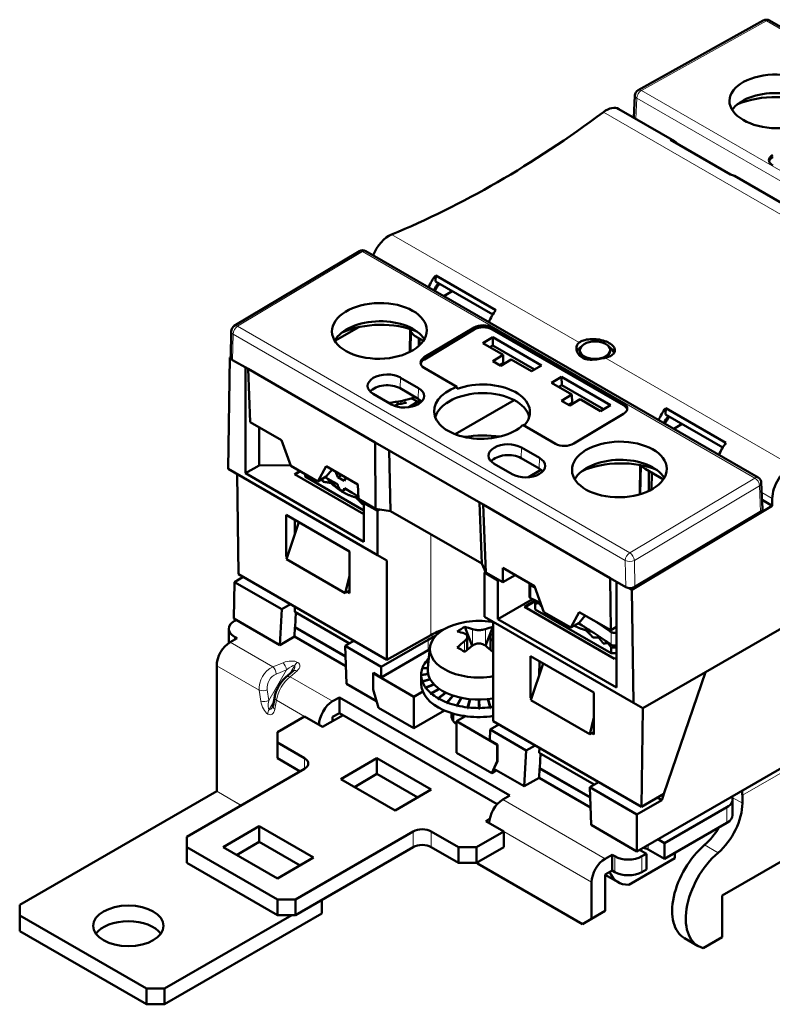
# Model space of a CAD drawing. Header units: millimetres. Extents: x 0 to 420, y 0 to 297.
# Tile 11 of 14: x 270 to 328, y 103 to 179. Entities that reach past the tile are written whole.
import ezdxf

# ---------------------------------------------------------------- set-up
doc = ezdxf.new("R2010")
doc.units = ezdxf.units.MM
doc.layers.add('Arêtes tangentes visibles(celduc)', color=7, linetype='Continuous', lineweight=18)
doc.layers.add('Arêtes visibles(celduc)', color=7, linetype='Continuous', lineweight=50)

msp = doc.modelspace()

# ---------------------------------------------------------------- linework, layer by layer
at = {"layer": 'Arêtes tangentes visibles(celduc)'}
for p, q in [((318.278, 173.887), (328.044, 179.328)), ((328.044, 179.328), (358.67, 161.646)), ((348.905, 156.205), (318.278, 173.887)), ((317.846, 171.676), (317.919, 173.285)), ((317.919, 173.285), (348.545, 155.603)), ((315.319, 172.202), (346.636, 154.121)), ((313.412, 154.204), (298.778, 162.653)), ((286.744, 155.484), (296.509, 161.318)), ((296.509, 161.318), (327.136, 143.636)), ((317.37, 137.801), (286.744, 155.484)), ((305.217, 155.384), (305.22, 155.223)), ((306.631, 155.399), (306.634, 155.237)), ((286.365, 152.844), (286.396, 154.875)), ((286.396, 154.875), (317.023, 137.192)), ((301.329, 153.061), (301.331, 152.899)), ((330.095, 144.572), (315.461, 153.021)), ((299.463, 151.469), (299.439, 150.638)), ((300.878, 150.653), (300.853, 149.821)), ((298.718, 149.53), (298.729, 149.402)), ((316.884, 149.479), (316.887, 149.317)), ((308.904, 146.019), (308.88, 145.187)), ((310.319, 145.202), (310.294, 144.371)), ((327.136, 143.636), (317.37, 137.801)), ((317.73, 137.2), (327.495, 143.035)), ((327.495, 143.035), (327.588, 141.005)), ((327.675, 142.51), (328.498, 142.035)), ((301.843, 139.245), (301.843, 131.371)), ((317.023, 137.192), (317.054, 135.126)), ((317.761, 135.133), (317.73, 137.2)), ((309.634, 134.249), (309.634, 135.24)), ((305.083, 131.841), (305.083, 130.553)), ((306.096, 130.553), (306.096, 131.841)), ((315.927, 130.616), (315.927, 131.606)), ((348.234, 131.619), (326.16, 118.874)), ((286.179, 130.82), (289.499, 128.903)), ((286.498, 131.003), (286.498, 131.248)), ((301.63, 130.187), (301.623, 131.007)), ((304.475, 130.904), (304.475, 130.071)), ((306.704, 130.071), (306.704, 130.904)), ((290.298, 129.218), (289.499, 128.903)), ((291.442, 129.245), (291.442, 129.245)), ((288.438, 127.066), (285.119, 128.982)), ((290.575, 128.65), (289.196, 126.26)), ((289.775, 128.335), (290.575, 128.65)), ((291.192, 128.981), (290.829, 128.351)), ((291.192, 128.981), (290.829, 128.351)), ((290.851, 128.123), (291.396, 128.584)), ((291.192, 128.981), (291.192, 128.981)), ((290.851, 128.123), (294.17, 126.206)), ((288.438, 127.066), (288.565, 126.216)), ((289.196, 126.26), (289.068, 127.11)), ((289.581, 126.19), (289.217, 125.56)), ((289.581, 126.19), (289.217, 125.56)), ((289.662, 125.582), (289.79, 126.285)), ((291.978, 125.022), (289.79, 126.285)), ((289.217, 125.56), (289.217, 125.56)), ((289.114, 125.212), (289.114, 125.212)), ((291.978, 121.756), (291.978, 120.94)), ((287.027, 118.082), (285.118, 119.184)), ((285.119, 119.185), (287.029, 118.083)), ((307.463, 118.531), (315.454, 113.918)), ((326.16, 118.251), (325.372, 118.706)), ((324.958, 117.936), (324.958, 116.711)), ((300.463, 116.041), (300.463, 114.816)), ((301.877, 116.041), (301.877, 114.816)), ((314.393, 112.081), (307.534, 116.041)), ((318.812, 115), (318.812, 114.632)), ((324.265, 114.379), (323.204, 114.992)), ((316.196, 114.102), (316.196, 112.877)), ((318.317, 112.877), (318.317, 114.102))]:
    msp.add_line(p, q, dxfattribs=at)
for centre, major_axis, ratio, start_param, end_param in [((328.037, 178.916), (-0.243, 0.437), 0.587338, 5.506667, 6.283185), ((328.037, 178.916), (0.25, 0.433), 0.57735, 0, 0.767945), ((318.272, 173.475), (0.25, 0.433), 0.57735, 0.767945, 2.321288), ((318.272, 173.475), (-0.243, 0.437), 0.587338, 5.506667, 6.283185), ((318.272, 173.475), (-0.499, 0.022), 0.566839, 0, 0.810809), ((296.515, 160.914), (-0.256, 0.429), 0.567186, 5.489211, 6.283185), ((296.515, 160.914), (0.25, 0.433), 0.57735, 0, 0.802851), ((286.75, 155.079), (0.25, 0.433), 0.57735, 0.802851, 2.356194), ((286.75, 155.079), (-0.256, 0.429), 0.567186, 5.489211, 6.283185), ((286.75, 155.079), (-0.5, 0.008), 0.587337, 0, 0.794277), ((298.179, 148.735), (1.929, 0), 0.57735, 0.709134, 0.916124), ((298.179, 148.803), (-2.132, 0), 0.57735, 3.746927, 3.936424), ((298.179, 148.349), (3.327, 0), 0.57735, 0.679863, 0.887281), ((327.142, 143.232), (0.25, 0.433), 0.57735, 0, 0.802851), ((327.142, 143.232), (0.256, -0.429), 0.567186, 0.794276, 2.347619), ((327.142, 143.232), (0.499, 0.023), 0.586982, 5.471159, 6.283185), ((317.376, 137.397), (-0.25, -0.433), 0.57735, 3.944444, 5.497787), ((317.376, 137.397), (-0.256, 0.429), 0.567186, 3.935868, 5.489211), ((317.376, 137.397), (0.5, 0.007), 0.567188, 3.918416, 5.488908), ((290.639, 128.781), (-0.974, -0.261), 0.517638, 3.619251, 4.928248), ((290.298, 128.81), (-0.183, 0.465), 0.459781, 4.188663, 5.57541), ((291.442, 128.837), (0.25, 0.433), 0.57735, 0.785398, 1.570796), ((291.442, 128.837), (0.25, 0.433), 0.57735, 0.785398, 1.570796), ((290.639, 128.781), (-0.974, -0.261), 0.517638, 2.310254, 3.619251), ((289.633, 127.601), (-0.75, -1.299), 0.723208, 3.926991, 5.497787), ((289.499, 128.495), (0.183, -0.465), 0.459781, 1.047071, 2.433817), ((290.639, 128.373), (0.567, 0.598), 0.29293, 0.070065, 1.379062), ((291.396, 128.176), (-0.323, 0.381), 0.674736, 5.384908, 6.283185), ((290.639, 128.373), (0.567, 0.598), 0.29293, 5.397934, 6.353251), ((289.909, 127.441), (0.5, 0.866), 0.79613, 0.785398, 2.356194), ((290.717, 126.975), (0.75, 1.299), 0.431492, 0.785398, 2.356194), ((290.851, 127.714), (-0.323, 0.381), 0.674736, 5.384908, 6.283185), ((288.791, 127.27), (0.494, 0.074), 0.459781, 3.849368, 5.236115), ((288.919, 126.42), (0.494, 0.074), 0.459781, 3.849368, 5.236115), ((289.114, 126.139), (0.261, -0.974), 0.517638, 4.49653, 5.805527), ((289.467, 126.343), (-0.234, -0.79), 0.29293, 4.904123, 6.21312), ((290.143, 126.49), (-0.492, 0.089), 0.674736, 0, 0.898277), ((289.114, 126.139), (0.261, -0.974), 0.517638, 5.805527, 7.114524), ((289.467, 125.416), (0.25, 0.433), 0.57735, 1.570796, 2.356194), ((289.467, 125.416), (0.25, 0.433), 0.57735, 1.570796, 2.356194), ((289.467, 126.343), (-0.234, -0.79), 0.29293, 6.21312, 7.168437), ((290.016, 125.787), (-0.492, 0.089), 0.674736, 0, 0.898277)]:
    msp.add_ellipse(centre, major_axis=major_axis, ratio=ratio, start_param=start_param, end_param=end_param, dxfattribs=at)
at = {"layer": 'Arêtes visibles(celduc)'}
for p, q in [((318.029, 173.912), (327.794, 179.353)), ((328.287, 179.349), (358.914, 161.667)), ((317.694, 171.763), (317.772, 173.498)), ((316.518, 172.442), (320.853, 169.94)), ((325.235, 167.32), (320.544, 170.029)), ((325.555, 167.225), (338.813, 159.57)), ((286.493, 155.508), (296.259, 161.343)), ((327.392, 143.665), (296.765, 161.347)), ((302.211, 158.967), (302.218, 159.449)), ((302.218, 159.449), (306.91, 156.74)), ((302.211, 158.967), (306.667, 156.394)), ((303.5, 158.222), (302.85, 157.834)), ((294.346, 154.342), (296.207, 155.416)), ((301.329, 153.061), (305.217, 155.384)), ((306.631, 155.399), (316.884, 149.479)), ((286.219, 153.053), (286.25, 155.087)), ((300.228, 155.205), (300.202, 153.479)), ((300.243, 153.5), (300.268, 155.118)), ((301.256, 154.344), (300.613, 154.715)), ((300.896, 153.94), (300.896, 154.552)), ((300.945, 153.985), (300.953, 154.519)), ((305.22, 155.223), (301.331, 152.899)), ((306.669, 154.635), (305.892, 154.17)), ((316.887, 149.317), (306.634, 155.237)), ((306.669, 154.635), (306.679, 153.987)), ((310.488, 152.43), (306.669, 154.635)), ((305.892, 154.17), (307.483, 153.252)), ((306.679, 153.987), (306.448, 153.849)), ((306.679, 153.987), (309.941, 152.104)), ((286.02, 144.349), (286.153, 153.033)), ((286.153, 153.033), (286.219, 153.073)), ((286.153, 153.033), (286.23, 152.989)), ((307.483, 153.252), (306.67, 152.766)), ((307.483, 153.252), (307.492, 152.604)), ((313.479, 153.524), (313.478, 153.606)), ((315.829, 153.545), (315.828, 153.626)), ((286.365, 152.844), (287.567, 152.15)), ((287.36, 152.269), (287.36, 144.002)), ((303.877, 150.759), (301.329, 152.23)), ((306.67, 152.766), (307.306, 152.398)), ((307.492, 152.604), (307.226, 152.445)), ((307.306, 152.398), (308.119, 152.884)), ((308.119, 152.884), (309.71, 151.966)), ((309.71, 151.966), (310.488, 152.43)), ((287.567, 152.15), (287.725, 148.005)), ((287.567, 152.15), (297.5, 146.415)), ((299.463, 151.469), (300.878, 150.653)), ((312.043, 151.532), (311.266, 151.067)), ((312.043, 151.532), (312.053, 150.885)), ((315.862, 149.328), (312.043, 151.532)), ((303.887, 150.593), (303.877, 150.759)), ((311.266, 151.067), (312.857, 150.149)), ((312.053, 150.885), (311.822, 150.746)), ((312.053, 150.885), (315.315, 149.001)), ((298.757, 149.386), (297.342, 150.202)), ((300.853, 149.821), (299.439, 150.638)), ((312.857, 150.149), (312.044, 149.663)), ((312.857, 150.149), (312.866, 149.502)), ((301.015, 149.71), (300.126, 149.16)), ((303.519, 149.755), (303.061, 149.49)), ((303.738, 147.054), (308.349, 149.716)), ((312.044, 149.663), (312.68, 149.296)), ((312.866, 149.502), (312.6, 149.342)), ((312.68, 149.296), (313.493, 149.781)), ((313.493, 149.781), (315.084, 148.863)), ((315.084, 148.863), (315.862, 149.328)), ((316.885, 148.648), (312.996, 146.325)), ((320.172, 148.597), (320.179, 149.079)), ((320.172, 148.597), (324.627, 146.025)), ((320.179, 149.079), (324.87, 146.371)), ((287.725, 148.005), (290.183, 146.586)), ((288.44, 147.593), (288.44, 144.625)), ((311.582, 146.311), (309.034, 147.782)), ((321.461, 147.853), (320.811, 147.464)), ((290.183, 146.586), (290.909, 144.577)), ((297.53, 141.231), (297.5, 146.415)), ((297.5, 146.415), (305.919, 141.555)), ((353.82, 146.112), (323.273, 128.475)), ((298.575, 145.795), (298.702, 141.059)), ((308.904, 146.019), (310.319, 145.202)), ((287.36, 144.002), (288.44, 144.625)), ((288.44, 144.625), (290.887, 144.637)), ((290.909, 144.577), (293.016, 143.361)), ((293.016, 143.361), (293.669, 144.573)), ((293.669, 144.573), (296.151, 143.14)), ((308.198, 143.935), (306.783, 144.751)), ((310.294, 144.371), (308.88, 145.187)), ((318.186, 144.643), (318.151, 142.355)), ((318.192, 142.367), (318.227, 144.635)), ((297.675, 137.62), (286.02, 144.349)), ((286.715, 143.948), (286.832, 136.123)), ((287.36, 144.002), (296.618, 138.657)), ((291.182, 143.947), (291.584, 144.187)), ((296.618, 140.809), (291.182, 143.947)), ((291.229, 143.92), (291.638, 144.156)), ((292.029, 143.871), (292.029, 143.93)), ((292.033, 143.745), (292.033, 143.928)), ((292.033, 143.745), (296.618, 141.098)), ((293.662, 143.747), (293.016, 143.361)), ((294.133, 144.305), (293.662, 143.747)), ((294.578, 143.698), (294.402, 144.15)), ((294.578, 143.698), (294.892, 143.867)), ((310.422, 144.286), (309.473, 143.699)), ((318.574, 144.346), (319.994, 143.526)), ((318.856, 142.62), (318.856, 144.183)), ((319.074, 142.731), (319.093, 144.046)), ((293.934, 143.505), (294.555, 143.147)), ((295.063, 143.418), (294.578, 143.698)), ((295.238, 143.667), (295.063, 143.418)), ((296.151, 143.14), (296.194, 142.003)), ((327.734, 141.222), (327.641, 143.254)), ((295.008, 142.669), (295.195, 142.777)), ((295.085, 142.84), (295.706, 142.482)), ((296.194, 142.003), (297.53, 141.231)), ((296.618, 141.684), (296.68, 141.722)), ((296.618, 141.684), (297.675, 141.073)), ((296.618, 138.657), (296.618, 141.684)), ((305.65, 141.71), (305.816, 136.951)), ((305.919, 141.555), (315.852, 135.82)), ((305.919, 141.555), (306.13, 136.266)), ((328.498, 141.461), (317.542, 134.911)), ((327.702, 141.921), (328.498, 141.461)), ((328.498, 142.035), (328.498, 141.461)), ((290.537, 137.5), (290.537, 140.757)), ((290.537, 140.757), (295.479, 137.904)), ((298.702, 141.059), (297.53, 141.231)), ((297.864, 141.182), (297.675, 141.073)), ((297.675, 141.073), (297.675, 137.62)), ((305.816, 136.951), (298.702, 141.059)), ((317.761, 135.133), (327.588, 141.005)), ((290.563, 137.311), (291.523, 140.188)), ((291.23, 140.357), (291.213, 139.258)), ((295.479, 137.904), (295.479, 134.647)), ((298.395, 137.205), (297.675, 137.62)), ((358.941, 138.168), (317.928, 114.49)), ((290.537, 137.5), (290.648, 137.563)), ((290.612, 137.457), (290.537, 137.5)), ((290.563, 137.311), (295.16, 134.657)), ((298.395, 137.205), (298.395, 129.448)), ((306.13, 136.266), (305.816, 136.951)), ((286.832, 136.123), (298.395, 129.448)), ((306.019, 136.256), (306.109, 136.311)), ((306.019, 136.256), (307.077, 135.646)), ((306.019, 132.803), (306.019, 136.256)), ((306.13, 136.266), (307.465, 135.495)), ((307.465, 135.495), (307.457, 136.613)), ((307.457, 136.613), (309.939, 135.18)), ((308.413, 136.061), (307.465, 135.495)), ((286.462, 132.657), (286.505, 135.514)), ((286.505, 135.514), (287.196, 135.913)), ((290.195, 133.384), (286.505, 135.514)), ((295.16, 134.657), (295.479, 135.961)), ((307.141, 135.683), (307.077, 135.646)), ((307.077, 135.646), (307.077, 132.619)), ((309.546, 134.362), (309.546, 135.352)), ((315.852, 135.82), (315.883, 131.748)), ((315.852, 135.82), (317.054, 135.126)), ((316.334, 127.274), (316.334, 135.541)), ((295.16, 134.657), (295.306, 134.742)), ((295.479, 134.85), (295.306, 134.746)), ((295.479, 134.647), (295.306, 134.746)), ((295.306, 134.746), (295.306, 134.742)), ((309.939, 135.18), (310.666, 133.17)), ((317.302, 135.049), (317.542, 134.911)), ((317.542, 134.911), (317.674, 126.074)), ((290.195, 133.384), (290.886, 133.783)), ((307.077, 132.619), (309.782, 134.181)), ((309.142, 133.578), (309.99, 134.084)), ((309.19, 133.55), (309.99, 134.013)), ((309.989, 133.502), (309.989, 133.951)), ((309.993, 133.376), (309.993, 133.825)), ((290.044, 130.589), (290.195, 133.384)), ((291.211, 133.197), (291.229, 133.585)), ((295.493, 130.725), (291.211, 133.197)), ((291.298, 133.147), (291.245, 132.002)), ((316.175, 129.518), (309.142, 133.578)), ((309.993, 133.376), (315.922, 129.953)), ((310.666, 133.17), (312.772, 131.954)), ((312.772, 131.954), (313.425, 133.167)), ((313.425, 133.167), (315.883, 131.748)), ((290.044, 130.589), (286.462, 132.657)), ((286.498, 132.473), (286.639, 132.555)), ((317.674, 126.074), (306.019, 132.803)), ((306.714, 132.401), (306.714, 124.645)), ((307.077, 132.619), (316.334, 127.274)), ((313.419, 132.34), (312.772, 131.954)), ((313.347, 132.297), (313.666, 132.113)), ((313.89, 132.899), (313.419, 132.34)), ((286.058, 130.742), (286.058, 131.861)), ((291.199, 131.256), (291.228, 131.992)), ((291.245, 132.002), (291.228, 131.992)), ((295.177, 129.712), (291.228, 131.992)), ((291.245, 132.002), (295.176, 129.732)), ((304.504, 132.009), (305.072, 130.545)), ((306.107, 130.545), (306.675, 132.009)), ((315.883, 131.748), (316.334, 132.017)), ((286.71, 131.126), (286.179, 130.82)), ((286.498, 131.248), (286.71, 131.126)), ((291.199, 131.256), (290.044, 130.589)), ((295.205, 128.943), (291.199, 131.256)), ((295.838, 130.924), (295.147, 130.525)), ((297.968, 128.896), (301.623, 131.007)), ((298.395, 129.448), (301.843, 131.371)), ((304.684, 131.241), (304.684, 130.219)), ((306.494, 131.241), (306.494, 130.219)), ((295.147, 130.525), (295.255, 127.58)), ((297.968, 128.896), (295.147, 130.525)), ((301.63, 130.187), (297.968, 128.073)), ((301.772, 130.408), (301.597, 128.782)), ((315.922, 130.402), (315.922, 129.953)), ((301.646, 129.233), (301.417, 129.252)), ((301.432, 129.273), (301.648, 129.254)), ((301.432, 129.25), (301.432, 129.273)), ((309.629, 126.477), (309.629, 129.734)), ((309.629, 129.734), (314.571, 126.881)), ((309.655, 126.288), (310.615, 129.165)), ((310.322, 129.334), (310.305, 128.235)), ((316.334, 129.613), (316.175, 129.518)), ((285.119, 128.982), (285.119, 119.185)), ((291.072, 128.558), (290.527, 128.096)), ((297.367, 128.42), (297.33, 128.399)), ((297.33, 128.399), (300.512, 126.561)), ((297.33, 128.399), (297.33, 127.117)), ((297.968, 128.073), (297.367, 128.42)), ((297.968, 128.073), (297.968, 128.896)), ((301.597, 128.778), (301.168, 128.763)), ((301.176, 128.785), (301.599, 128.798)), ((301.176, 128.763), (301.176, 128.785)), ((323.273, 128.475), (318.394, 125.658)), ((320.023, 118.978), (323.273, 128.475)), ((301.089, 128.278), (301.62, 128.354)), ((301.089, 128.223), (301.089, 128.278)), ((301.09, 128.223), (301.089, 128.223)), ((301.089, 128.223), (301.089, 127.574)), ((301.624, 128.334), (301.09, 128.256)), ((301.09, 128.256), (301.09, 128.201)), ((301.176, 127.771), (301.783, 127.929)), ((301.176, 127.716), (301.176, 127.771)), ((301.184, 127.719), (301.176, 127.716)), ((301.793, 127.911), (301.184, 127.749)), ((301.184, 127.749), (301.184, 127.694)), ((297.601, 126.226), (295.255, 127.58)), ((297.76, 125.701), (297.33, 127.117)), ((300.512, 126.561), (301.214, 126.967)), ((301.432, 127.284), (302.074, 127.536)), ((301.432, 127.229), (301.432, 127.284)), ((301.447, 127.236), (301.432, 127.229)), ((302.09, 127.52), (301.447, 127.263)), ((301.447, 127.263), (301.447, 127.208)), ((301.848, 126.835), (302.479, 127.186)), ((301.848, 126.78), (301.848, 126.835)), ((302.5, 127.172), (301.87, 126.816)), ((302.086, 127.524), (301.98, 127.476)), ((302.49, 127.179), (302.275, 127.045)), ((302.407, 126.441), (302.981, 126.888)), ((303.006, 126.876), (302.435, 126.425)), ((302.99, 126.883), (302.676, 126.616)), ((314.571, 126.881), (314.571, 123.624)), ((289.651, 126.579), (289.524, 125.876)), ((294.17, 126.206), (294.7, 126.513)), ((294.7, 126.513), (307.994, 118.837)), ((294.7, 126.513), (294.7, 125.288)), ((300.512, 124.112), (300.512, 126.561)), ((301.87, 126.793), (301.848, 126.78)), ((301.87, 126.816), (301.87, 126.761)), ((302.407, 126.386), (302.407, 126.441)), ((302.435, 126.41), (302.407, 126.386)), ((302.435, 126.425), (302.435, 126.37)), ((303.089, 126.118), (303.563, 126.648)), ((303.089, 126.063), (303.089, 126.118)), ((303.122, 126.103), (303.089, 126.063)), ((303.59, 126.639), (303.122, 126.106)), ((303.122, 126.106), (303.122, 126.051)), ((303.569, 126.646), (303.158, 126.147)), ((303.867, 125.878), (304.204, 126.472)), ((304.208, 126.471), (303.867, 125.823)), ((304.234, 126.466), (303.904, 125.869)), ((304.888, 126.365), (304.711, 125.675)), ((304.711, 125.73), (304.886, 126.365)), ((304.917, 126.362), (304.75, 125.726)), ((305.589, 125.68), (305.589, 126.329)), ((305.621, 126.329), (305.629, 125.625)), ((305.621, 126.329), (305.629, 125.68)), ((306.467, 125.73), (306.292, 126.365)), ((306.321, 126.368), (306.506, 125.68)), ((306.323, 126.369), (306.506, 125.735)), ((309.629, 126.477), (309.74, 126.541)), ((309.704, 126.434), (309.629, 126.477)), ((314.251, 123.634), (309.655, 126.288)), ((318.394, 125.658), (317.674, 126.074)), ((300.512, 124.112), (297.76, 125.701)), ((302.9, 125.491), (300.512, 124.112)), ((303.867, 125.823), (303.867, 125.878)), ((303.904, 125.869), (303.904, 125.814)), ((304.711, 125.675), (304.711, 125.73)), ((304.75, 125.726), (304.75, 125.671)), ((305.589, 125.625), (305.589, 125.68)), ((305.629, 125.68), (305.629, 125.625)), ((306.467, 125.675), (306.467, 125.73)), ((306.506, 125.735), (306.506, 125.68)), ((318.394, 125.658), (318.276, 117.969)), ((349.819, 125.624), (324.575, 111.049)), ((289.856, 123.798), (291.978, 125.022)), ((291.978, 125.022), (293.392, 124.206)), ((293.392, 124.206), (294.983, 125.124)), ((294.7, 125.288), (294.17, 124.982)), ((294.17, 124.655), (294.17, 124.981)), ((307.027, 118.171), (294.7, 125.288)), ((303.589, 125.247), (303.589, 124.669)), ((304.537, 125.048), (303.836, 124.643)), ((303.836, 124.643), (307.018, 122.806)), ((303.836, 122.193), (303.836, 124.643)), ((306.714, 124.645), (318.276, 117.969)), ((314.251, 123.634), (314.571, 124.938)), ((289.856, 122.981), (289.856, 123.798)), ((306.466, 123.99), (306.453, 123.174)), ((307.157, 124.389), (306.466, 123.99)), ((309.287, 122.361), (306.466, 123.99)), ((314.571, 123.827), (314.398, 123.724)), ((307.054, 122.827), (306.453, 123.174)), ((314.398, 123.719), (314.251, 123.634)), ((314.398, 123.724), (314.398, 123.719)), ((314.571, 123.624), (314.398, 123.724)), ((291.978, 121.756), (289.856, 122.981)), ((289.856, 122.981), (289.856, 121.756)), ((307.018, 122.806), (307.054, 122.827)), ((307.018, 122.806), (307.018, 121.524)), ((307.045, 121.539), (307.054, 122.827)), ((309.136, 119.566), (309.287, 122.361)), ((309.287, 122.361), (309.978, 122.76)), ((310.303, 122.174), (310.321, 122.562)), ((289.856, 121.756), (291.624, 120.736)), ((294.806, 120.123), (297.634, 121.756)), ((297.634, 121.756), (301.877, 119.307)), ((297.634, 121.756), (297.634, 120.532)), ((306.589, 120.604), (303.836, 122.193)), ((307.018, 121.524), (306.589, 120.604)), ((306.76, 120.938), (307.045, 121.539)), ((307.018, 121.524), (307.045, 121.539)), ((314.585, 119.702), (310.303, 122.174)), ((310.39, 122.124), (310.337, 120.979)), ((282.785, 115.633), (291.978, 120.94)), ((306.589, 120.604), (306.963, 120.82)), ((309.136, 119.566), (306.76, 120.938)), ((310.32, 120.969), (310.291, 120.233)), ((310.337, 120.979), (310.32, 120.969)), ((314.269, 118.69), (310.32, 120.969)), ((310.337, 120.979), (314.268, 118.71)), ((299.049, 117.674), (294.806, 120.123)), ((297.634, 120.532), (295.867, 119.511)), ((300.816, 118.695), (297.634, 120.532)), ((310.291, 120.233), (309.136, 119.566)), ((314.297, 117.921), (310.291, 120.233)), ((269.739, 110.305), (285.118, 119.184)), ((299.049, 117.674), (301.877, 119.307)), ((314.93, 119.901), (314.239, 119.502)), ((314.239, 119.502), (314.347, 116.557)), ((317.928, 117.372), (314.239, 119.502)), ((320.153, 119.358), (319.877, 118.498)), ((307.994, 118.837), (307.463, 118.531)), ((319.877, 118.498), (317.928, 117.372)), ((318.276, 117.969), (320.023, 118.978)), ((319.877, 118.498), (319.534, 118.696)), ((325.397, 118.548), (325.397, 117.323)), ((326.16, 118.874), (326.16, 118.251)), ((324.958, 117.936), (320.085, 115.122)), ((306.12, 116.857), (306.441, 117.043)), ((307.534, 116.041), (306.12, 116.857)), ((317.928, 114.49), (317.928, 117.372)), ((285.614, 114.816), (288.442, 116.449)), ((288.442, 116.449), (292.685, 114)), ((288.442, 116.449), (288.442, 115.224)), ((317.928, 114.49), (314.347, 116.557)), ((320.085, 113.898), (324.958, 116.711)), ((282.785, 114.816), (282.785, 115.633)), ((291.27, 110.734), (300.463, 116.041)), ((301.877, 116.041), (303.998, 114.816)), ((305.413, 114.816), (307.534, 116.041)), ((307.534, 116.041), (307.534, 114.816)), ((319.555, 115.429), (320.085, 115.122)), ((282.785, 114.816), (289.856, 110.734)), ((282.785, 114.816), (282.785, 113.591)), ((289.856, 112.367), (285.614, 114.816)), ((288.442, 115.224), (286.674, 114.204)), ((291.624, 113.387), (288.442, 115.224)), ((300.463, 114.816), (291.27, 109.509)), ((303.998, 113.591), (301.877, 114.816)), ((303.998, 114.816), (305.413, 114.816)), ((303.998, 114.816), (303.998, 113.591)), ((307.534, 114.816), (305.413, 113.591)), ((305.413, 114.816), (305.413, 113.591)), ((318.671, 114.306), (318.141, 114.612)), ((320.085, 113.898), (318.812, 114.632)), ((320.085, 115.122), (320.085, 113.898)), ((289.856, 112.367), (292.685, 114)), ((315.454, 113.918), (315.984, 114.224)), ((315.984, 114.224), (316.196, 114.102)), ((315.984, 114.224), (315.984, 112.999)), ((320.898, 113.959), (317.3, 111.881)), ((318.671, 114.306), (318.317, 114.102)), ((318.671, 113.081), (318.671, 114.306)), ((320.898, 114.367), (320.898, 113.959)), ((289.856, 109.509), (282.785, 113.591)), ((305.413, 113.591), (303.998, 113.591)), ((305.483, 113.551), (305.448, 113.612)), ((305.483, 113.551), (313.686, 108.815)), ((315.984, 112.999), (315.454, 112.693)), ((316.196, 112.877), (315.984, 112.999)), ((318.317, 112.877), (318.671, 113.081)), ((315.454, 109.836), (315.454, 112.693)), ((315.454, 112.661), (316.465, 112.077)), ((314.393, 109.223), (314.393, 112.081)), ((289.856, 110.734), (291.27, 110.734)), ((289.856, 110.734), (289.856, 109.509)), ((291.27, 110.734), (291.27, 109.509)), ((293.321, 110.693), (293.321, 109.631)), ((324.575, 111.049), (324.575, 107.783)), ((269.739, 109.489), (269.739, 110.305)), ((279.639, 103.773), (269.739, 109.489)), ((269.739, 108.264), (269.739, 109.489)), ((281.053, 102.548), (293.321, 109.631)), ((290.988, 109.509), (281.053, 103.773)), ((291.27, 109.509), (289.856, 109.509)), ((314.393, 109.223), (313.686, 108.815)), ((315.454, 109.836), (314.393, 109.223)), ((269.739, 108.264), (279.639, 102.548)), ((322.709, 107.099), (321.648, 107.712)), ((324.575, 107.783), (323.109, 106.937)), ((281.053, 103.773), (279.639, 103.773)), ((279.639, 103.773), (279.639, 102.548)), ((281.053, 102.548), (281.053, 103.773)), ((279.639, 102.548), (281.053, 102.548))]:
    msp.add_line(p, q, dxfattribs=at)
for centre, radius, start, end in [((328.037, 178.916), 0.5, 60, 119.12633), ((318.272, 173.475), 0.5, 119.12633, 177.42496), ((296.515, 160.914), 0.5, 60, 120.85856), ((286.75, 155.079), 0.5, 120.85856, 179.12646), ((327.142, 143.232), 0.5, 2.62032, 60), ((305.589, 126.004), 6.477, 81.2616, 98.7384)]:
    msp.add_arc(centre, radius, start, end, dxfattribs=at)
for centre, major_axis, ratio in [((328.853, 173.035), (3.7, -0.055), 0.567186), ((297.822, 155.12), (-3.7, -0.056), 0.587338), ((314.653, 153.616), (-1.175, -0.01), 0.582796), ((316.561, 144.301), (-3.7, -0.056), 0.587338), ((278.224, 108.672), (-2.75, 0), 0.57735)]:
    msp.add_ellipse(centre, major_axis=major_axis, ratio=ratio, dxfattribs=at)
for centre, major_axis, ratio, start_param, end_param in [((328.831, 171.594), (3.7, -0.055), 0.567186, 0.350527, 2.791065), ((328.816, 170.565), (4.949, -0.074), 0.567186, 0.902798, 2.238795), ((308.025, 231.481), (41.028, 68.685), 0.567188, 3.788694, 4.082142), ((315.501, 170.72), (-1.026, -1.717), 0.567188, 3.15002, 4.082142), ((319.87, 168.198), (-0.974, -1.747), 0.567188, 2.853913, 3.412418), ((329.236, 168.435), (-1, 0.015), 0.567186, 5.506363, 7.077159), ((329.234, 168.271), (-1, 0.015), 0.567186, 5.506363, 6.137464), ((324.537, 165.503), (1.027, 1.717), 0.587337, 0.009037, 0.288289), ((298.547, 160.932), (-1.026, -1.717), 0.567188, 3.788694, 4.989841), ((302.916, 158.409), (1.027, 1.717), 0.587337, 1.30058, 1.848858), ((302.91, 157.994), (0.77, 1.287), 0.587337, 1.245127, 1.692676), ((303.016, 157.933), (-0.699, -1.328), 0.602414, 4.354259, 4.801808), ((307.583, 155.715), (-0.974, -1.747), 0.567188, 4.424709, 4.972987), ((297.844, 153.704), (3.7, 0.056), 0.587338, 0.331936, 2.809657), ((297.859, 152.692), (4.949, 0.075), 0.587338, 0.940848, 2.200744), ((305.924, 154.976), (1, 0.015), 0.587338, 0.776518, 2.347314), ((305.927, 154.814), (-1, -0.015), 0.587338, 3.918111, 5.488907), ((301.57, 156.472), (0.932, 1.77), 0.602414, 2.726312, 3.118168), ((314.656, 153.291), (-1.475, -0.013), 0.582796, 5.545941, 5.778821), ((314.656, 153.291), (1.475, 0.013), 0.582796, 0.07096, 0.737245), ((286.719, 153.055), (-0.5, -0.008), 0.58716, 6.265279, 7.059556), ((302.036, 152.653), (-1, -0.015), 0.587338, 5.488907, 7.059703), ((314.654, 153.534), (-1.175, -0.01), 0.582796, 0, 1.303371), ((314.654, 153.534), (1.175, 0.01), 0.582796, 5.390792, 6.283185), ((302.038, 152.491), (-1, -0.015), 0.587338, 5.488907, 6.144947), ((298.403, 150.836), (-1.5, -0.023), 0.587338, 3.918111, 7.059703), ((298.415, 150.026), (-1.447, -0.022), 0.587338, 3.918111, 5.830663), ((305.836, 148.901), (-3.75, -0.057), 0.587338, 5.253282, 8.866125), ((305.839, 148.739), (3.739, 0.057), 0.587338, 5.778699, 8.394202), ((297.859, 152.692), (-5.464, -0.083), 0.587338, 1.685829, 2.092938), ((299.817, 150.019), (1.5, 0.023), 0.587338, 3.918111, 7.059703), ((305.849, 148.091), (3.697, 0.056), 0.587338, 0.111048, 2.993013), ((297.928, 144.003), (4.205, 4.94), 0.589478, 0.562453, 0.732146), ((299.829, 149.21), (-1.447, -0.022), 0.587338, 3.594115, 3.918111), ((316.177, 149.057), (1, 0.015), 0.587338, 5.488907, 7.059703), ((316.18, 148.895), (1, 0.015), 0.587338, 0.138238, 0.776518), ((320.877, 148.04), (1.027, 1.717), 0.587337, 1.30058, 1.848858), ((320.87, 147.625), (0.77, 1.287), 0.587337, 1.245127, 1.692676), ((320.977, 147.563), (-0.699, -1.328), 0.602414, 4.354259, 4.801808), ((305.872, 143.55), (-5.8, -0.089), 0.587337, 4.464122, 4.950315), ((307.844, 145.385), (-1.5, -0.023), 0.587338, 3.918111, 7.059703), ((312.289, 146.733), (-1, -0.015), 0.587338, 0.776518, 2.347314), ((325.544, 145.345), (-0.974, -1.747), 0.567188, 4.424709, 4.972987), ((307.856, 144.576), (-1.447, -0.022), 0.587338, 3.918111, 5.830663), ((309.258, 144.568), (1.5, 0.023), 0.587338, 3.918111, 7.059703), ((316.582, 142.885), (3.7, 0.056), 0.587338, 0.331936, 2.809657), ((316.598, 141.873), (4.949, 0.075), 0.587338, 0.940848, 2.200744), ((319.531, 146.103), (0.932, 1.77), 0.602414, 2.80091, 3.118168), ((329.913, 142.823), (0.973, 1.747), 0.587337, 0.629638, 2.329705), ((298.179, 143.871), (-6.15, 0), 0.57735, 0, 0.035425), ((309.27, 143.759), (-1.447, -0.022), 0.587338, 3.594115, 3.918111), ((298.179, 144.279), (-5, 0), 0.57735, 0.254062, 0.334371), ((298.179, 144.524), (-4.7, 0), 0.57735, 0.349198, 0.492624), ((298.179, 144.279), (-4.4, 0), 0.57735, 0.329185, 0.774066), ((294.82, 142.993), (0.187, -0.325), 0.57735, 3.926991, 7.068583), ((298.179, 144.524), (4.7, 0), 0.57735, 4.219765, 4.275873), ((327.234, 141.209), (0.5, 0.008), 0.58716, 5.489065, 6.301091), ((317.407, 135.337), (0.5, 0.008), 0.587517, 3.918257, 5.488749), ((316.139, 133.951), (-6.15, 0), 0.57735, 6.24776, 6.318611), ((316.139, 134.155), (-5.9, 0), 0.57735, 0.056802, 0.082098), ((316.139, 133.502), (-6.15, 0), 0.57735, 0, 0.035425), ((287.558, 131.861), (-1.5, 0), 0.57735, 5.497787, 7.068583), ((305.589, 130.272), (-3.825, 0), 0.57735, 4.972583, 8.152433), ((305.589, 130.272), (3.825, 0), 0.57735, 1.272345, 1.310603), ((305.872, 128.962), (-5.8, 0), 0.57735, 5.254499, 5.480334), ((306.431, 126.078), (-0.56, 6.305), 0.788607, 0.28328, 0.41925), ((305.285, 125.828), (-3.232, 5.597), 0.57735, 5.676151, 5.806748), ((305.893, 126.179), (3.232, -5.597), 0.57735, 2.534558, 2.665155), ((305.285, 126.179), (3.232, 5.597), 0.57735, 0.476438, 0.607035), ((304.747, 126.078), (0.56, 6.305), 0.788607, 5.99141, 5.999905), ((305.893, 125.828), (-3.232, -5.597), 0.57735, 3.746439, 3.748627), ((316.139, 134.155), (4.7, 0), 0.57735, 4.219765, 4.339641), ((286.179, 129.595), (-0.75, -1.299), 0.57735, 3.926991, 5.497787), ((305.872, 128.554), (6.009, 0), 0.57735, 2.226929, 2.356194), ((305.285, 126.179), (3.232, 5.597), 0.57735, 0.963762, 1.094359), ((305.893, 126.179), (3.232, -5.597), 0.57735, 2.175643, 2.177831), ((316.139, 134.155), (5.3, 0), 0.57735, 4.48359, 4.524389), ((316.139, 134.155), (5.9, 0), 0.57735, 4.630291, 4.641777), ((305.872, 127.737), (-6, 0), 0.57735, 5.46854, 5.497787), ((306.431, 127.051), (-4.933, 3.967), 0.211578, 5.276359, 5.412329), ((305.893, 125.828), (-3.232, -5.597), 0.57735, 4.105354, 4.235951), ((305.285, 125.828), (-3.232, 5.597), 0.57735, 5.188827, 5.319424), ((304.747, 127.051), (-4.933, -3.967), 0.211578, 4.139924, 4.148419), ((316.139, 133.951), (6.15, 0), 0.57735, 4.676964, 4.744041), ((316.139, 133.502), (6.15, 0), 0.57735, 4.676964, 4.744041), ((305.589, 128.278), (-4.5, 0), 0.57735, 5.899213, 6.086836), ((305.589, 128.278), (-4.5, 0), 0.57735, 5.764488, 5.890486), ((305.589, 128.278), (-4.5, 0), 0.57735, 6.095562, 6.283185), ((305.589, 128.639), (-4, 0), 0.57735, 6.221282, 8.139002), ((305.589, 128.223), (-4.5, 0), 0.57735, 0, 0.008727), ((305.589, 128.278), (-4.5, 0), 0.57735, 0.008727, 0.19635), ((305.589, 128.223), (-4.5, 0), 0.57735, 0.19635, 0.205076), ((305.589, 128.278), (-4.5, 0), 0.57735, 0.205076, 0.392699), ((305.589, 127.574), (-4.5, 0), 0.57735, 0, 1.82341), ((305.589, 128.223), (-4.5, 0), 0.57735, 0.392699, 0.401426), ((305.589, 128.278), (4.5, 0), 0.57735, 3.543018, 3.730641), ((294.17, 124.982), (-0.75, -1.299), 0.57735, 3.926991, 5.49772), ((305.589, 128.223), (-4.5, 0), 0.57735, 0.589049, 0.597775), ((305.589, 128.278), (4.5, 0), 0.57735, 3.739368, 3.926991), ((305.589, 128.223), (-4.5, 0), 0.57735, 0.785398, 0.794125), ((305.589, 128.278), (4.5, 0), 0.57735, 3.935717, 4.12334), ((305.589, 128.278), (4.5, 0), 0.57735, 4.132067, 4.31969), ((305.589, 128.223), (-4.5, 0), 0.57735, 0.981748, 0.990474), ((305.589, 128.223), (-4.5, 0), 0.57735, 1.178097, 1.186824), ((305.589, 128.278), (4.5, 0), 0.57735, 4.328417, 4.516039), ((305.589, 128.223), (-4.5, 0), 0.57735, 1.374447, 1.383173), ((305.589, 128.278), (4.5, 0), 0.57735, 4.524766, 4.712389), ((305.589, 128.223), (-4.5, 0), 0.57735, 1.570796, 1.579523), ((305.589, 128.278), (4.5, 0), 0.57735, 4.721116, 4.908739), ((305.589, 128.223), (-4.5, 0), 0.57735, 1.767146, 1.775873), ((305.589, 128.278), (4.5, 0), 0.57735, 4.917465, 4.965003), ((305.589, 125.124), (-2.15, 0), 0.57735, 6.152769, 6.900148), ((291.27, 121.348), (1, 0), 0.57735, 5.497787, 7.068583), ((325.099, 119.487), (0.75, -1.299), 0.57735, 0.785398, 1.053083), ((307.463, 117.306), (-0.75, -1.299), 0.57735, 3.926991, 5.49772), ((323.897, 118.548), (1.5, 0), 0.57735, 5.497787, 6.544985), ((323.685, 116.823), (1.75, 3.031), 0.57735, 4.163506, 5.497787), ((323.897, 117.323), (1.5, 0), 0.57735, 5.497787, 6.283185), ((301.17, 115.633), (1, 0), 0.57735, 0.785398, 2.356194), ((322.624, 117.435), (-1.75, -3.031), 0.57735, 1.021913, 1.545499), ((301.17, 114.408), (-1, 0), 0.57735, 3.926991, 5.497787), ((318.105, 114.224), (-1, 0), 0.57735, 3.926991, 4.393756), ((323.975, 111.742), (-2.327, -4.031), 0.57735, 4.163506, 6.283185), ((315.454, 112.693), (-0.75, -1.299), 0.57735, 3.926991, 5.497787), ((317.257, 114.714), (-1.5, 0), 0.57735, 0.785398, 2.356194), ((325.036, 111.13), (-2.327, -4.031), 0.57735, 4.163506, 6.443016), ((318.565, 115.714), (-2.1, -3.637), 0.57735, 5.862994, 6.628608), ((317.257, 113.489), (1.5, 0), 0.57735, 3.926991, 5.497787), ((278.224, 107.447), (-2.75, 0), 0.57735, 3.537553, 5.887225)]:
    msp.add_ellipse(centre, major_axis=major_axis, ratio=ratio, start_param=start_param, end_param=end_param, dxfattribs=at)
msp.add_open_spline([(300.287, 155.079), (300.258, 155.138), (300.227, 155.206), (300.196, 155.278)], degree=3, dxfattribs=at)
for points, knots in [([(315.461, 153.021), (315.332, 152.995), (315.181, 152.964), (314.861, 152.91), (314.691, 152.887), (314.379, 152.867), (314.213, 152.869), (313.905, 152.918), (313.764, 152.967), (313.537, 153.098), (313.434, 153.19), (313.286, 153.404), (313.24, 153.525), (313.203, 153.746), (313.209, 153.863), (313.278, 154.063), (313.337, 154.146), (313.412, 154.204)], [1.263617, 1.263617, 1.263617, 1.263617, 1.3086733, 1.3086733, 1.3558309, 1.3558309, 1.4040754, 1.4040754, 1.45232, 1.45232, 1.5005646, 1.5005646, 1.5488092, 1.5488092, 1.5959668, 1.5959668, 1.6410231, 1.6410231, 1.6410231, 1.6410231]), ([(313.412, 154.204), (313.479, 154.255), (313.561, 154.3), (313.784, 154.392), (313.952, 154.436), (314.323, 154.483), (314.524, 154.487), (314.901, 154.459), (315.101, 154.425), (315.47, 154.321), (315.639, 154.251), (315.772, 154.174), (315.905, 154.097), (316.02, 154.004), (316.173, 153.806), (316.211, 153.702), (316.211, 153.513), (316.174, 153.415), (316.02, 153.242), (315.905, 153.167), (315.682, 153.075), (315.577, 153.044), (315.461, 153.021)], [-0.2653817, -0.2653817, -0.2653817, -0.2653817, -0.2270336, -0.2270336, -0.1699855, -0.1699855, -0.1129375, -0.1129375, -0.0564687, -0.0564687, 0, 0, 0, 0.0564687, 0.0564687, 0.1129375, 0.1129375, 0.1699855, 0.1699855, 0.2270336, 0.2270336, 0.2653817, 0.2653817, 0.2653817, 0.2653817]), ([(313.249, 153.522), (313.266, 153.563), (313.289, 153.603), (313.331, 153.66), (313.345, 153.678), (313.361, 153.695)], [0.71173774, 0.71173774, 0.71173774, 0.71173774, 0.73363313, 0.73363313, 0.7435852, 0.7435852, 0.7435852, 0.7435852]), ([(299.009, 149.269), (299.011, 149.273), (299.014, 149.276), (299.032, 149.298), (299.055, 149.313), (299.09, 149.328), (299.099, 149.331), (299.109, 149.334)], [0.05501058, 0.05501058, 0.05501058, 0.05501058, 0.05733835, 0.05733835, 0.06877655, 0.06877655, 0.07249221, 0.07249221, 0.07249221, 0.07249221]), ([(300.316, 149.849), (300.36, 149.83), (300.404, 149.81), (300.574, 149.728), (300.697, 149.661), (300.816, 149.587)], [7.719826, 7.719826, 7.719826, 7.719826, 7.7635096, 7.7635096, 7.8908834, 7.8908834, 7.8908834, 7.8908834]), ([(309.634, 135.24), (309.608, 135.252), (309.586, 135.268), (309.554, 135.306), (309.546, 135.329), (309.546, 135.367), (309.55, 135.384), (309.557, 135.4)], [0.11224712, 0.11224712, 0.11224712, 0.11224712, 0.12321691, 0.12321691, 0.13490291, 0.13490291, 0.14286857, 0.14286857, 0.14286857, 0.14286857]), ([(309.546, 134.362), (309.546, 134.339), (309.554, 134.316), (309.586, 134.277), (309.608, 134.261), (309.634, 134.249)], [0.04688895, 0.04688895, 0.04688895, 0.04688895, 0.05857496, 0.05857496, 0.06954474, 0.06954474, 0.06954474, 0.06954474]), ([(304.475, 131.49), (304.476, 131.489), (304.477, 131.489), (304.54, 131.465), (304.594, 131.43), (304.666, 131.344), (304.684, 131.292), (304.684, 131.241), (304.684, 131.188), (304.666, 131.129), (304.593, 131.012), (304.538, 130.954), (304.475, 130.904)], [0.3848166, 0.3848166, 0.3848166, 0.3848166, 0.3852716, 0.3852716, 0.4122203, 0.4122203, 0.4391689, 0.4391689, 0.4391689, 0.4663464, 0.4663464, 0.4935239, 0.4935239, 0.4935239, 0.4935239]), ([(306.096, 131.841), (306.095, 131.84), (306.094, 131.84), (306.03, 131.817), (305.95, 131.796), (305.775, 131.77), (305.679, 131.763), (305.589, 131.763), (305.5, 131.763), (305.404, 131.77), (305.229, 131.796), (305.149, 131.817), (305.085, 131.84), (305.084, 131.84), (305.083, 131.841)], [0.3848161, 0.3848161, 0.3848161, 0.3848161, 0.385271, 0.385271, 0.4122197, 0.4122197, 0.4391684, 0.4391684, 0.4391684, 0.4661171, 0.4661171, 0.4930658, 0.4930658, 0.4935207, 0.4935207, 0.4935207, 0.4935207]), ([(306.704, 130.904), (306.703, 130.905), (306.702, 130.906), (306.639, 130.956), (306.585, 131.014), (306.512, 131.13), (306.494, 131.189), (306.494, 131.241), (306.494, 131.293), (306.513, 131.345), (306.586, 131.431), (306.641, 131.466), (306.704, 131.49)], [0.3848166, 0.3848166, 0.3848166, 0.3848166, 0.3852716, 0.3852716, 0.4122203, 0.4122203, 0.4391689, 0.4391689, 0.4391689, 0.4663464, 0.4663464, 0.4935239, 0.4935239, 0.4935239, 0.4935239]), ([(316.334, 131.595), (316.312, 131.582), (316.286, 131.57), (316.22, 131.551), (316.178, 131.545), (316.1, 131.545), (316.059, 131.551), (315.986, 131.573), (315.953, 131.588), (315.927, 131.606)], [0.11459697, 0.11459697, 0.11459697, 0.11459697, 0.12321691, 0.12321691, 0.13490291, 0.13490291, 0.14658892, 0.14658892, 0.15755871, 0.15755871, 0.15755871, 0.15755871]), ([(305.083, 130.553), (305.084, 130.554), (305.085, 130.555), (305.149, 130.605), (305.229, 130.647), (305.404, 130.704), (305.5, 130.718), (305.589, 130.718), (305.679, 130.718), (305.775, 130.704), (305.95, 130.647), (306.03, 130.605), (306.094, 130.555), (306.095, 130.554), (306.096, 130.553)], [0.3848161, 0.3848161, 0.3848161, 0.3848161, 0.385271, 0.385271, 0.4122197, 0.4122197, 0.4391684, 0.4391684, 0.4391684, 0.4661171, 0.4661171, 0.4930658, 0.4930658, 0.4935207, 0.4935207, 0.4935207, 0.4935207]), ([(315.927, 130.616), (315.953, 130.598), (315.986, 130.582), (316.059, 130.561), (316.1, 130.555), (316.178, 130.555), (316.22, 130.561), (316.286, 130.58), (316.312, 130.592), (316.334, 130.605)], [0.02423316, 0.02423316, 0.02423316, 0.02423316, 0.03520294, 0.03520294, 0.04688895, 0.04688895, 0.05857496, 0.05857496, 0.0671949, 0.0671949, 0.0671949, 0.0671949]), ([(291.134, 128.623), (291.133, 128.622), (291.132, 128.62), (291.128, 128.615), (291.126, 128.612), (291.119, 128.603), (291.115, 128.599), (291.106, 128.588), (291.1, 128.583), (291.087, 128.571), (291.08, 128.564), (291.072, 128.558)], [0.9553166, 0.9553166, 0.9553166, 0.9553166, 1.0260527, 1.0260527, 1.0967887, 1.0967887, 1.1675248, 1.1675248, 1.2382609, 1.2382609, 1.3089969, 1.3089969, 1.3089969, 1.3089969]), ([(290.527, 128.096), (290.442, 128.024), (290.362, 127.942), (290.21, 127.762), (290.137, 127.665), (290.003, 127.459), (289.94, 127.351), (289.83, 127.132), (289.782, 127.021), (289.702, 126.799), (289.671, 126.689), (289.651, 126.579)], [-0.785398, -0.785398, -0.785398, -0.785398, -0.471239, -0.471239, -0.15708, -0.15708, 0.15708, 0.15708, 0.471239, 0.471239, 0.785398, 0.785398, 0.785398, 0.785398]), ([(289.524, 125.876), (289.522, 125.866), (289.52, 125.856), (289.516, 125.839), (289.514, 125.832), (289.51, 125.818), (289.508, 125.812), (289.504, 125.803), (289.502, 125.799), (289.5, 125.793), (289.499, 125.791), (289.498, 125.79)], [4.9741884, 4.9741884, 4.9741884, 4.9741884, 5.0449244, 5.0449244, 5.1156605, 5.1156605, 5.1863966, 5.1863966, 5.2571326, 5.2571326, 5.3278687, 5.3278687, 5.3278687, 5.3278687])]:
    msp.add_open_spline(points, degree=3, knots=knots, dxfattribs=at)
for points, weights in [([(299.262, 149.603), (299.234, 149.479), (299.209, 149.362)], [1.00385924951, 1.00614523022, 1.00753429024]), ([(293.284, 143.521), (293.371, 143.424), (293.456, 143.332)], [1.00087161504, 1.0007232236, 1]), ([(293.456, 143.332), (293.756, 143.31), (294.038, 143.241)], [1, 1.003618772, 1]), ([(293.574, 143.694), (293.757, 143.6), (293.934, 143.505)], [1.02263060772, 1.01257094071, 1]), ([(294.038, 143.241), (294.997, 142.368), (295.956, 142.133)], [1, 1.04444444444, 1]), ([(295.706, 142.482), (295.942, 142.336), (296.188, 142.178)], [1, 1.01678205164, 1.02908853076]), ([(295.956, 142.133), (296.238, 141.877), (296.538, 141.553)], [1, 1.003618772, 1]), ([(296.538, 141.553), (296.578, 141.55), (296.618, 141.547)], [1, 1.00033915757, 1.00055190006]), ([(309.975, 135.081), (309.809, 135.159), (309.634, 135.24)], [1.05493206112, 1.05550152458, 1.05454986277]), ([(309.634, 134.249), (310.042, 134.061), (310.407, 133.886)], [1.06128517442, 1.06499884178, 1.06031583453]), ([(309.996, 134.081), (309.995, 134.079), (309.993, 134.077)], [1.0000110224, 1.00000557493, 1]), ([(309.993, 133.825), (310.129, 133.853), (310.259, 133.876)], [1, 1.00048769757, 1]), ([(310.259, 133.876), (310.406, 133.682), (310.545, 133.503)], [1, 1.00073633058, 1.00024275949]), ([(315.927, 131.606), (315.316, 132.03), (314.795, 132.376)], [1.05454986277, 1.05788978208, 1.04249392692]), ([(313.035, 132.111), (313.466, 131.874), (313.917, 131.764)], [1.02207119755, 1.02039025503, 1]), ([(313.666, 132.113), (314.639, 131.509), (315.927, 130.616)], [1, 1.07309411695, 1.06128517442]), ([(313.917, 131.764), (314.199, 131.507), (314.499, 131.183)], [1, 1.003618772, 1]), ([(314.499, 131.183), (314.712, 131.167), (314.937, 131.175)], [1, 1.00181984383, 1]), ([(314.937, 131.175), (315.121, 130.957), (315.314, 130.712)], [1, 1.00119845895, 1]), ([(315.314, 130.712), (315.481, 130.73), (315.656, 130.76)], [1, 1.00088166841, 1]), ([(315.656, 130.76), (315.786, 130.588), (315.922, 130.402)], [1, 1.00048769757, 1])]:
    msp.add_rational_spline(points, weights, degree=2, dxfattribs=at)

doc.saveas('drawing.dxf')
